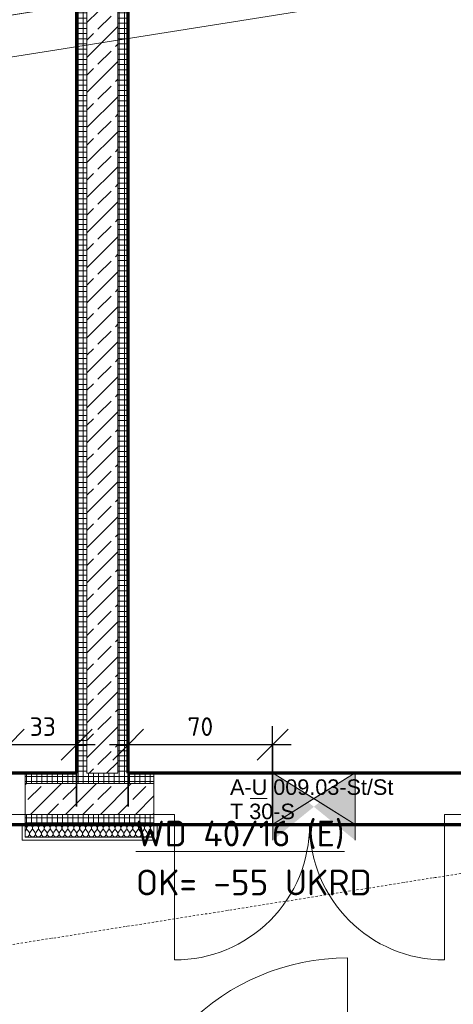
# Model space of a CAD drawing. Header units: millimetres. Extents: x 1523 to 74423, y -42059 to 10268.
# Tile 30 of 77: x 29192 to 31295, y -24454 to -19683. Entities that reach past the tile are written whole.
import ezdxf

# ---------------------------------------------------------------- set-up
doc = ezdxf.new("R2010")
doc.units = ezdxf.units.MM
for name, pattern in [('CAx_nichtHalbton', [20001.0584, 10000, -0.5292, 10000, -0.5292]), ('IMPORT-STRICHPUNKT _7_', [20, 10, -5, 0, -5]), ('Verdeckt 2x', [3.572, 2.3813, -1.1907])]:
    doc.linetypes.add(name, pattern=pattern)
for name, color, linetype, lineweight, true_color in [('20 A--Bodenplatte', 7, 'Continuous', 13, 0x656565), ('90 A--Achsraster _1_50_', 7, 'IMPORT-STRICHPUNKT _7_', 13, 0x656565), ('AD', 1, 'Continuous', 13, 0xff0000), ('Neubau_10 A--Wand außen _tragend_', 7, 'Continuous', 13, 0x656565), ('Neubau_10 A--Wand innen _tragend_', 7, 'Continuous', 13, 0x656565), ('Neubau_20 A--Gründungsbelag', 7, 'Continuous', 13, 0x656565), ('Xref_706_5_--_ÜP_-1_000_16_Übersichtsplan UG_IFC 2025_01_13_dwg', 7, 'Continuous', 13, 0x767676), ('XX', 7, 'Continuous', 18, 0x804040)]:
    doc.layers.add(name, color=color, linetype=linetype, lineweight=lineweight, true_color=true_color)
for name, color, linetype, lineweight in [('AD_Detail', 7, 'Continuous', 13), ('Ax-50_BM-Bem', 7, 'Continuous', 9), ('Ax_BM-Bem', 7, 'Continuous', 9), ('GB_HLS-OBJ', 7, 'Continuous', 18), ('M-EQPM-___-IDEN', 7, 'Continuous', 9)]:
    doc.layers.add(name, color=color, linetype=linetype, lineweight=lineweight)
doc.styles.add('Arial', font='arial.ttf', dxfattribs={"height": 75})
doc.styles.add('ISOCPEUR', font='isocpeur.ttf', dxfattribs={"height": 125})
doc.styles.add('ISOCPEUR_2', font='isocpeur.ttf', dxfattribs={"height": 90})
doc.dimstyles.new('KI_1_8_mm_Isocpeur__cm_m__Aufrundung_auf_5_mm_ELT_Gesamtbemaßung', dxfattribs={"dimscale": 304.8, "dimtxt": 89.638306, "dimasz": 0.492126, "dimexe": 0.295276, "dimexo": 0.0625, "dimgap": 0.049213, "dimtad": 1, "dimdec": 1, "dimlfac": 0.1, "dimrnd": 0.5, "dimdsep": 46, "dimtxsty": 'ISOCPEUR_2', "dimblk1": 'OBLIQUE', "dimblk2": 'OBLIQUE', "dimsah": 1, "dimcen": 0.09, "dimdle": 0.295276, "dimadec": 0, "dimazin": 0, "dimtfac": 1, "dimtdec": 4, "dimtix": 1, "dimtmove": 0, "dimatfit": 3, "dimfxl": 0.984252, "dimfxlon": 1, "dimtvp": 1, "dimtfill": 1, "dimtolj": 1, "dimtzin": 0, "dimlwd": 25, "dimlwe": 25, "dimarcsym": 2})
pattern_1 = [(86.336, (0, 0), (-24.948899, 1.597632), []), (176.336, (0, 0), (1.597632, 24.948899), [])]
pattern_2 = [(131.336, (0, 0), (90.10192, 79.25683), []), (131.336, (-45.05, -39.63), (90.10192, 79.25683), [90, -30])]
pattern_3 = [(356.336, (0, 0), (1.597632, 24.948899), []), (86.336, (0, 0), (-24.948899, 1.597632), [])]

# ---------------------------------------------------------------- blocks, each defined once
blk = doc.blocks.new('SuD_WD_RB Allgemein - SuD_WD_RB Allgemein-41080451-SuD_-1UG gesamt Plot  - Blatt 1')
at = {"layer": 'AD', "lineweight": 18}
blk.add_hatch(color=256, dxfattribs=at).paths.add_polyline_path([(0, -200), (-125, 0), (-250, -200)])
at = {"layer": 'AD_Detail', "lineweight": 18, "true_color": 0xff0000}
blk.add_hatch(color=1, dxfattribs=at).paths.add_polyline_path([(0, 200), (-250, 200), (-125, 0)])
at = {"layer": 'AD', "color": 7}
for p, q in [((-250, -200), (0, 200)), ((-250, 200), (0, -200)), ((-250, -200), (-250, 200)), ((-250, 200), (0, 200)), ((0, 200), (0, -200)), ((0, -200), (-250, -200))]:
    blk.add_line(p, q, dxfattribs=at)
at = {"layer": 'AD_Detail'}
for p, q in [((0, 200), (-250, 200)), ((-250, 200), (-125, 0)), ((-125, 0), (0, 200)), ((-125, 0), (-250, -200)), ((0, -200), (-125, 0)), ((-250, -200), (0, -200))]:
    blk.add_line(p, q, dxfattribs=at)
blk = doc.blocks.new('Xref_706_5_--_ÜP_-1_000_11_Übersichtsplan UG_IFC 2024_09_30_dwg_Leere Fensteröffnung 27-41959659-SuD_-1UG gesamt Plot  - Blatt 1')
at = {"layer": 'Neubau_10 A--Wand außen _tragend_', "color": 9, "true_color": 0xcbcbcb}
blk.add_line((-1000, 0), (1000, 0), dxfattribs=at)
at = {"layer": 'Neubau_10 A--Wand außen _tragend_', "color": 9, "true_color": 0xcbcbcb, "flags": 128}
blk.add_lwpolyline([(1000, 50), (1000, 250), (1000, 300), (-1000, 300), (-1000, 250), (-1000, 50)], dxfattribs=at)
blk = doc.blocks.new('Xref_706_5_--_ÜP_-1_000_11_Übersichtsplan UG_IFC 2024_09_30_dwg_Tür Ol 1-Fl 27_5-41959662-SuD_-1UG gesamt Plot  - Blatt 1')
at = {"layer": 'Neubau_10 A--Wand innen _tragend_', "color": 9, "true_color": 0xcbcbcb}
blk.add_line((547.5, 10), (547.5, 1105), dxfattribs=at)
at = {"layer": 'Neubau_10 A--Wand innen _tragend_', "color": 9, "true_color": 0xcbcbcb, "flags": 128}
for points in [[(-567.5, -260), (-547.5, -260), (-547.5, 10), (-567.5, 10)], [(-567.5, -250), (-567.5, -200), (-567.5, -50), (-567.5, 0), (-567.5, -50), (-567.5, -200)], [(567.5, -260), (547.5, -260), (547.5, 10), (567.5, 10)], [(567.5, -250), (567.5, -200), (567.5, -50), (567.5, 0), (567.5, -50), (567.5, -200)]]:
    blk.add_lwpolyline(points, close=True, dxfattribs=at)
at = {"layer": 'Neubau_10 A--Wand innen _tragend_', "color": 9, "true_color": 0xcbcbcb}
blk.add_arc((547.5, 10), 1095, 90, 180, dxfattribs=at)
blk = doc.blocks.new('Xref_706_5_--_ÜP_-1_000_11_Übersichtsplan UG_IFC 2024_09_30_dwg__X96-41959664-SuD_-1UG gesamt Plot  - Blatt 1')
at = {"layer": 'Neubau_10 A--Wand innen _tragend_', "color": 9, "true_color": 0xcbcbcb, "flags": 128}
for points in [[(12598.7, -100528.4), (12595, -100529.9), (12591.1, -100530.4), (12587.2, -100529.8), (12583.6, -100528.1), (12580.7, -100525.5), (12578.5, -100522.2), (12577.3, -100518.5), (12577.2, -100514.5), (12578.2, -100510.7), (12580.2, -100507.3), (12583, -100504.6), (12586.5, -100502.7), (12590.3, -100501.9), (12594.2, -100502.1), (12598, -100503.4), (12601.2, -100505.7), (12611.6, -100515.5), (12618.5, -100519.1), (12626.3, -100518.5), (12632.6, -100513.9), (12635.6, -100506.7), (12634.3, -100499), (12629.1, -100493.1), (12621.7, -100490.8), (12614.1, -100492.8), (12601.8, -100500)], [(12584.3, -100454.7), (12583.5, -100457.8), (12583.6, -100461.7), (12584.8, -100465.5), (12587, -100468.7), (12589.9, -100471.3), (12593.5, -100473), (12597.4, -100473.6), (12601.3, -100473.1), (12605, -100471.6), (12617.3, -100464.4), (12624.8, -100462.4), (12632.3, -100464.7), (12637.4, -100470.6), (12638.7, -100478.3), (12635.8, -100485.5), (12629.5, -100490.1), (12621.7, -100490.7), (12614.7, -100487.1), (12604.3, -100477.3), (12601.1, -100475), (12597.4, -100473.7), (12593.5, -100473.5), (12589.6, -100474.3), (12586.1, -100476.2), (12583.3, -100478.9), (12581.3, -100482.3), (12580.4, -100486.2), (12580.5, -100490.1), (12581.6, -100493.9), (12583.8, -100497.1), (12586.8, -100499.7), (12590.4, -100501.4), (12594.3, -100502), (12598.2, -100501.5), (12601.8, -100500)], [(12634.6, -100460.3), (12632.6, -100461.7), (12624.8, -100462.3), (12617.9, -100458.7), (12617.5, -100458.4)], [(12592.4, -100585.2), (12588.7, -100586.7), (12584.8, -100587.2), (12580.9, -100586.6), (12577.3, -100584.9), (12574.4, -100582.3), (12572.2, -100579), (12571, -100575.3), (12570.9, -100571.3), (12571.9, -100567.5), (12573.8, -100564.1), (12576.7, -100561.4), (12580.2, -100559.5), (12584, -100558.7), (12587.9, -100558.9), (12591.7, -100560.2), (12594.9, -100562.5), (12605.3, -100572.3), (12612.2, -100575.9), (12620, -100575.3), (12626.3, -100570.7), (12629.3, -100563.4), (12628, -100555.7), (12622.8, -100549.9), (12615.4, -100547.6), (12607.8, -100549.6), (12595.5, -100556.8), (12591.9, -100558.3), (12588, -100558.8), (12584.1, -100558.2), (12580.5, -100556.5), (12577.5, -100553.9), (12575.3, -100550.6), (12574.2, -100546.9), (12574.1, -100542.9), (12575, -100539.1), (12577, -100535.7), (12579.8, -100533), (12583.3, -100531.1), (12587.2, -100530.3), (12591.1, -100530.5), (12594.8, -100531.8), (12598, -100534.1), (12608.4, -100543.9), (12615.4, -100547.5), (12623.2, -100546.9), (12629.5, -100542.3), (12632.4, -100535), (12631.1, -100527.3), (12626, -100521.5), (12618.5, -100519.2), (12611, -100521.2), (12598.7, -100528.4)], [(12589.2, -100613.6), (12585.6, -100615.1), (12581.7, -100615.6), (12577.8, -100615), (12574.2, -100613.3), (12571.2, -100610.7), (12569, -100607.4), (12567.9, -100603.7), (12567.7, -100599.7), (12568.7, -100595.9), (12570.7, -100592.5), (12573.5, -100589.8), (12577, -100587.9), (12580.9, -100587.1), (12584.8, -100587.3), (12588.5, -100588.6), (12591.7, -100590.9), (12602.1, -100600.7), (12609.1, -100604.3), (12616.9, -100603.7), (12623.2, -100599.1), (12626.1, -100591.8), (12624.8, -100584.1), (12619.7, -100578.3), (12612.2, -100576), (12604.7, -100578), (12592.4, -100585.2)], [(12579.8, -100698.8), (12576.1, -100700.3), (12572.2, -100700.8), (12568.3, -100700.2), (12564.7, -100698.5), (12561.8, -100695.9), (12559.6, -100692.6), (12558.4, -100688.9), (12558.3, -100684.9), (12559.3, -100681.1), (12561.2, -100677.7), (12564.1, -100675), (12567.6, -100673.1), (12571.4, -100672.3), (12575.3, -100672.5), (12579.1, -100673.8), (12582.3, -100676.1), (12592.7, -100685.9), (12599.6, -100689.5), (12607.4, -100688.9), (12613.7, -100684.3), (12616.7, -100677), (12615.4, -100669.3), (12610.2, -100663.5), (12602.8, -100661.2), (12595.2, -100663.2), (12582.9, -100670.4), (12579.3, -100671.9), (12575.4, -100672.4), (12571.5, -100671.8), (12567.9, -100670.1), (12564.9, -100667.5), (12562.7, -100664.2), (12561.6, -100660.5), (12561.4, -100656.5), (12562.4, -100652.7), (12564.4, -100649.3), (12567.2, -100646.6), (12570.7, -100644.7), (12574.6, -100643.9), (12578.5, -100644.1), (12582.2, -100645.4), (12585.4, -100647.7), (12595.8, -100657.5), (12602.8, -100661.1), (12610.6, -100660.5), (12616.9, -100655.9), (12619.8, -100648.6), (12618.5, -100640.9), (12613.4, -100635.1), (12605.9, -100632.8), (12598.4, -100634.8), (12586.1, -100642)], [(12586.1, -100642), (12582.4, -100643.5), (12578.5, -100644), (12574.6, -100643.4), (12571, -100641.7), (12568.1, -100639.1), (12565.9, -100635.8), (12564.7, -100632.1), (12564.6, -100628.1), (12565.6, -100624.3), (12567.5, -100620.9), (12570.4, -100618.2), (12573.9, -100616.3), (12577.7, -100615.5), (12581.6, -100615.7), (12585.4, -100617), (12588.6, -100619.3), (12599, -100629.1), (12605.9, -100632.7), (12613.7, -100632.1), (12620, -100627.5), (12623, -100620.2), (12621.7, -100612.5), (12616.5, -100606.7), (12609.1, -100604.4), (12601.5, -100606.4), (12589.2, -100613.6)], [(12573.5, -100755.6), (12569.8, -100757.1), (12565.9, -100757.6), (12562, -100757), (12558.4, -100755.3), (12555.5, -100752.7), (12553.3, -100749.4), (12552.1, -100745.7), (12552, -100741.7), (12553, -100737.9), (12554.9, -100734.5), (12557.8, -100731.8), (12561.3, -100729.9), (12565.1, -100729.1), (12569, -100729.3), (12572.8, -100730.6), (12576, -100732.9), (12586.4, -100742.7), (12593.3, -100746.3), (12601.1, -100745.7), (12607.4, -100741.1), (12610.4, -100733.8), (12609.1, -100726.1), (12603.9, -100720.3), (12596.5, -100718), (12588.9, -100719.9), (12576.6, -100727.2)], [(12576.6, -100727.2), (12573, -100728.7), (12569, -100729.2), (12565.2, -100728.6), (12561.6, -100726.9), (12558.6, -100724.3), (12556.4, -100721), (12555.3, -100717.3), (12555.1, -100713.3), (12556.1, -100709.5), (12558.1, -100706.1), (12560.9, -100703.4), (12564.4, -100701.5), (12568.3, -100700.7), (12572.2, -100700.9), (12575.9, -100702.2), (12579.1, -100704.5), (12589.5, -100714.3), (12596.5, -100717.9), (12604.3, -100717.3), (12610.6, -100712.7), (12613.5, -100705.4), (12612.2, -100697.7), (12607.1, -100691.9), (12599.6, -100689.6), (12592.1, -100691.6), (12579.8, -100698.8)], [(12567.1, -100812.4), (12563.5, -100813.9), (12559.6, -100814.4), (12555.7, -100813.8), (12552.1, -100812.1), (12549.1, -100809.5), (12547, -100806.2), (12545.8, -100802.5), (12545.7, -100798.5), (12546.7, -100794.7), (12548.6, -100791.3), (12551.5, -100788.6), (12554.9, -100786.7), (12558.8, -100785.9), (12562.7, -100786.1), (12566.5, -100787.4), (12569.7, -100789.7), (12580.1, -100799.5), (12587, -100803), (12594.8, -100802.5), (12601.1, -100797.9), (12604.1, -100790.6), (12602.8, -100782.9), (12597.6, -100777.1), (12590.2, -100774.8), (12582.6, -100776.7), (12570.3, -100784)], [(12570.3, -100784), (12566.7, -100785.5), (12562.7, -100786), (12558.9, -100785.4), (12555.3, -100783.7), (12552.3, -100781.1), (12550.1, -100777.8), (12549, -100774.1), (12548.8, -100770.1), (12549.8, -100766.3), (12551.8, -100762.9), (12554.6, -100760.2), (12558.1, -100758.3), (12562, -100757.5), (12565.9, -100757.7), (12569.6, -100759), (12572.8, -100761.3), (12583.2, -100771.1), (12590.2, -100774.6), (12598, -100774.1), (12604.3, -100769.5), (12607.2, -100762.2), (12605.9, -100754.5), (12600.8, -100748.7), (12593.3, -100746.4), (12585.8, -100748.3), (12573.5, -100755.6)], [(12564, -100840.8), (12560.4, -100842.3), (12556.4, -100842.8), (12552.6, -100842.2), (12549, -100840.5), (12546, -100837.9), (12543.8, -100834.6), (12542.7, -100830.9), (12542.5, -100826.9), (12543.5, -100823.1), (12545.5, -100819.7), (12548.3, -100816.9), (12551.8, -100815.1), (12555.6, -100814.2), (12559.6, -100814.5), (12563.3, -100815.8), (12566.5, -100818.1), (12576.9, -100827.9), (12583.9, -100831.4), (12591.7, -100830.8), (12598, -100826.2), (12600.9, -100819), (12599.6, -100811.3), (12594.5, -100805.4), (12587, -100803.2), (12579.5, -100805.1), (12567.1, -100812.4)], [(12557.7, -100897.6), (12554.1, -100899.1), (12550.1, -100899.6), (12546.3, -100898.9), (12542.7, -100897.3), (12539.7, -100894.7), (12537.5, -100891.4), (12536.3, -100887.7), (12536.2, -100883.7), (12537.2, -100879.9), (12539.2, -100876.5), (12542, -100873.7), (12545.5, -100871.9), (12549.3, -100871), (12553.3, -100871.3), (12557, -100872.6), (12560.2, -100874.9), (12570.6, -100884.7), (12577.6, -100888.2), (12585.4, -100887.6), (12591.7, -100883), (12594.6, -100875.8), (12593.3, -100868.1), (12588.2, -100862.2), (12580.7, -100860), (12573.2, -100861.9), (12560.8, -100869.2)], [(12560.8, -100869.2), (12557.2, -100870.7), (12553.3, -100871.2), (12549.4, -100870.5), (12545.8, -100868.9), (12542.8, -100866.3), (12540.7, -100863), (12539.5, -100859.3), (12539.4, -100855.3), (12540.4, -100851.5), (12542.3, -100848.1), (12545.2, -100845.3), (12548.6, -100843.5), (12552.5, -100842.6), (12556.4, -100842.9), (12560.1, -100844.2), (12563.4, -100846.5), (12573.8, -100856.3), (12580.7, -100859.8), (12588.5, -100859.2), (12594.8, -100854.6), (12597.8, -100847.4), (12596.5, -100839.7), (12591.3, -100833.8), (12583.9, -100831.6), (12576.3, -100833.5), (12564, -100840.8)], [(12551.4, -100954.4), (12547.8, -100955.9), (12543.8, -100956.4), (12539.9, -100955.7), (12536.4, -100954.1), (12533.4, -100951.5), (12531.2, -100948.2), (12530, -100944.4), (12529.9, -100940.5), (12530.9, -100936.7), (12532.9, -100933.3), (12535.7, -100930.5), (12539.2, -100928.7), (12543, -100927.8), (12547, -100928.1), (12550.7, -100929.4), (12553.9, -100931.7), (12564.3, -100941.4), (12571.3, -100945), (12579, -100944.4), (12585.4, -100939.8), (12588.3, -100932.6), (12587, -100924.9), (12581.9, -100919), (12574.4, -100916.7), (12566.8, -100918.7), (12554.5, -100926)], [(12554.5, -100926), (12550.9, -100927.5), (12547, -100928), (12543.1, -100927.3), (12539.5, -100925.7), (12536.5, -100923.1), (12534.4, -100919.8), (12533.2, -100916), (12533.1, -100912.1), (12534.1, -100908.3), (12536, -100904.9), (12538.9, -100902.1), (12542.3, -100900.3), (12546.2, -100899.4), (12550.1, -100899.7), (12553.8, -100901), (12557.1, -100903.3), (12567.5, -100913), (12574.4, -100916.6), (12582.2, -100916), (12588.5, -100911.4), (12591.5, -100904.2), (12590.2, -100896.5), (12585, -100890.6), (12577.6, -100888.4), (12570, -100890.3), (12557.7, -100897.6)], [(12548.2, -100982.8), (12544.6, -100984.3), (12540.7, -100984.8), (12536.8, -100984.1), (12533.2, -100982.5), (12530.2, -100979.9), (12528.1, -100976.6), (12526.9, -100972.8), (12526.8, -100968.9), (12527.8, -100965.1), (12529.7, -100961.7), (12532.6, -100958.9), (12536, -100957.1), (12539.9, -100956.2), (12543.8, -100956.5), (12547.5, -100957.8), (12550.8, -100960.1), (12561.2, -100969.8), (12568.1, -100973.4), (12575.9, -100972.8), (12582.2, -100968.2), (12585.2, -100961), (12583.9, -100953.3), (12578.7, -100947.4), (12571.3, -100945.1), (12563.7, -100947.1), (12551.4, -100954.4)], [(12541.9, -101039.6), (12538.3, -101041.1), (12534.4, -101041.6), (12530.5, -101040.9), (12526.9, -101039.3), (12523.9, -101036.7), (12521.8, -101033.4), (12520.6, -101029.6), (12520.5, -101025.7), (12521.5, -101021.9), (12523.4, -101018.5), (12526.3, -101015.7), (12529.7, -101013.9), (12533.6, -101013), (12537.5, -101013.3), (12541.2, -101014.6), (12544.5, -101016.9), (12554.9, -101026.6), (12561.8, -101030.2), (12569.6, -101029.6), (12575.9, -101025), (12578.9, -101017.8), (12577.6, -101010.1), (12572.4, -101004.2), (12564.9, -101001.9), (12557.4, -101003.9), (12545.1, -101011.2)], [(12545.1, -101011.2), (12541.5, -101012.7), (12537.5, -101013.2), (12533.6, -101012.5), (12530.1, -101010.9), (12527.1, -101008.3), (12524.9, -101005), (12523.7, -101001.2), (12523.6, -100997.3), (12524.6, -100993.5), (12526.6, -100990.1), (12529.4, -100987.3), (12532.9, -100985.5), (12536.7, -100984.6), (12540.7, -100984.9), (12544.4, -100986.2), (12547.6, -100988.5), (12558, -100998.2), (12565, -101001.8), (12572.7, -101001.2), (12579.1, -100996.6), (12582, -100989.4), (12580.7, -100981.7), (12575.6, -100975.8), (12568.1, -100973.5), (12560.5, -100975.5), (12548.2, -100982.8)], [(12569.6, -101081.8), (12569.5, -101081.9), (12572.6, -101074.6), (12571.3, -101066.9), (12566.1, -101061), (12558.6, -101058.7), (12551.1, -101060.7), (12538.8, -101068), (12535.2, -101069.5), (12531.2, -101070), (12527.3, -101069.3), (12523.8, -101067.7), (12520.8, -101065.1), (12518.6, -101061.8), (12517.4, -101058), (12517.3, -101054.1), (12518.3, -101050.3), (12520.3, -101046.9), (12523.1, -101044.1), (12526.6, -101042.3), (12530.4, -101041.4), (12534.4, -101041.7), (12538.1, -101043), (12541.3, -101045.3), (12551.7, -101055), (12558.7, -101058.6), (12566.4, -101058), (12572.8, -101053.4), (12575.7, -101046.2), (12574.4, -101038.5), (12569.3, -101032.6), (12561.8, -101030.3), (12554.2, -101032.3), (12541.9, -101039.6)], [(12543.9, -101079), (12538.2, -101073.7), (12534.9, -101071.4), (12531.2, -101070.1), (12527.3, -101069.8), (12523.4, -101070.7), (12520, -101072.5), (12517.1, -101075.3), (12516.7, -101076)]]:
    blk.add_lwpolyline(points, dxfattribs=at)
blk = doc.blocks.new('Xref_706_5_--_ÜP_-1_000_11_Übersichtsplan UG_IFC 2024_09_30_dwg_Tür Ol 2-Fl 27_5-41959666-SuD_-1UG gesamt Plot  - Blatt 1')
at = {"layer": 'Neubau_10 A--Wand innen _tragend_', "color": 9, "true_color": 0xcbcbcb}
for p, q in [((-655, 0), (-655, 655)), ((655, 0), (655, 655))]:
    blk.add_line(p, q, dxfattribs=at)
at = {"layer": 'Neubau_10 A--Wand innen _tragend_', "color": 9, "true_color": 0xcbcbcb, "flags": 128}
for points in [[(-755, 75), (-740, 75), (-740, 0)], [(755, 75), (740, 75), (740, 0)], [(-755, -50), (-655, -50), (-655, 0), (-755, 0), (-755, -50), (-755, 0), (-755, -50), (-755, -200), (-755, -250)], [(755, -50), (655, -50), (655, 0), (755, 0), (755, -50), (755, 0), (755, -50), (755, -200), (755, -250)]]:
    blk.add_lwpolyline(points, dxfattribs=at)
at = {"layer": 'Neubau_10 A--Wand innen _tragend_', "color": 9, "true_color": 0xcbcbcb}
for centre, start, end in [((-655, 0), 360, 90), ((655, 0), 90, 180)]:
    blk.add_arc(centre, 655, start, end, dxfattribs=at)
blk = doc.blocks.new('Xref_706_5_--_ÜP_-1_000_11_Übersichtsplan UG_IFC 2024_09_30_dwg_Standard-Rastermarker_7-V4-SuD_-1UG gesamt Plot  - Blatt 1')
at = {"layer": '90 A--Achsraster _1_50_', "color": 9, "true_color": 0xcbcbcb}
blk.add_line((0, 0), (53642.7, 0), dxfattribs=at)
blk = doc.blocks.new('Xref_706_5_--_ÜP_-1_000_16_Übersichtsplan UG_IFC 2025_01_13_dwg-35469238-SuD_-1UG gesamt Plot  - Blatt 1')
at = {"layer": 'Neubau_10 A--Wand innen _tragend_', "true_color": 0xededed}
for points in [[(17382.2, -98790.9), (17305.3, -98785.9), (17186.7, -98951.1), (17207.3, -98980.1), (17299.2, -98880.7)], [(17356.7, -99190), (17207.3, -98980.1), (17183.2, -99006.2), (17279.7, -99185.1)]]:
    blk.add_hatch(color=7, dxfattribs=at).paths.add_polyline_path(points)
at = {"layer": 'Neubau_10 A--Wand innen _tragend_', "true_color": 0xcbcbcb}
h = blk.add_hatch(dxfattribs=at)
h.set_pattern_fill('FP_6', color=9, style=0, pattern_type=2)
h.set_pattern_definition(pattern_3)
h.paths.add_polyline_path([(16984.4, -99918.5), (16987.6, -99868.6), (13231, -99628.1), (13235.7, -99678.5), (16774.4, -99905.1)])
h = blk.add_hatch(dxfattribs=at)
h.set_pattern_fill('FP_5', color=9, style=0, pattern_type=2)
h.set_pattern_definition(pattern_2)
h.paths.add_polyline_path([(16974.8, -100068.2), (16984.4, -99918.5), (13235.7, -99678.5), (13249.8, -99829.7), (16764.8, -100054.8)])
h = blk.add_hatch(dxfattribs=at)
h.set_pattern_fill('FP_7', color=9, style=0, pattern_type=2)
h.set_pattern_definition(pattern_1)
h.paths.add_polyline_path([(17024.7, -100071.4), (17045.5, -99747.1), (16995.6, -99743.9), (16955.6, -100367.6), (17005.5, -100370.8), (17023.1, -100096.9)])
h = blk.add_hatch(dxfattribs=at)
h.set_pattern_fill('FP_5', color=9, style=0, pattern_type=2)
h.set_pattern_definition(pattern_2)
h.paths.add_polyline_path([(17188.3, -99863.9), (17195.2, -99756.6), (17045.5, -99747.1), (17005.5, -100370.8), (17155.2, -100380.4), (17187.2, -99881.4)])
h = blk.add_hatch(dxfattribs=at)
h.set_pattern_fill('FP_7', color=9, style=0, pattern_type=2)
h.set_pattern_definition(pattern_1)
h.paths.add_polyline_path([(17245.1, -99759.8), (17195.2, -99756.6), (17155.2, -100380.4), (17205.1, -100383.6), (17238.2, -99867.1)])
h = blk.add_hatch(dxfattribs=at)
h.set_pattern_fill('FP_12', color=9, style=0, pattern_type=2)
h.set_pattern_definition([(86.336, (0, 0), (-86.42598, 5.53439), [0, -50]), (86.336, (-41.615, 27.72), (-86.42598, 5.53439), [0, -50])])
h.paths.add_polyline_path([(17320.9, -99749.7), (17246, -99744.9), (17245.1, -99759.8), (17319.9, -99764.6)])
h = blk.add_hatch(dxfattribs=at)
h.set_pattern_fill('FP_6', color=9, style=0, pattern_type=2)
h.set_pattern_definition(pattern_3)
h.paths.add_polyline_path([(16971.6, -100118.1), (16974.8, -100068.2), (13249.8, -99829.7), (13254.6, -99880.1), (16761.6, -100104.7)])
at = {"layer": '20 A--Bodenplatte', "color": 9, "true_color": 0xcbcbcb, "flags": 128}
blk.add_lwpolyline([(12853.5, -102038.3), (12904.7, -102585.9), (13701.2, -102511.5), (12882.6, -93747.2), (12086, -93821.6), (12137.2, -94369.2), (12435.9, -94341.3), (13152.2, -102010.4)], close=True, dxfattribs=at)
at = {"layer": 'Neubau_10 A--Wand innen _tragend_', "color": 9, "true_color": 0xcbcbcb}
for p, q in [((17382.2, -98790.9), (17057.9, -98770.1)), ((17032.4, -99169.3), (17356.7, -99190)), ((17005.5, -100370.8), (17045.5, -99747.1)), ((17155.2, -100380.4), (17195.2, -99756.6))]:
    blk.add_line(p, q, dxfattribs=at)
at = {"layer": 'Neubau_10 A--Wand innen _tragend_', "color": 9, "true_color": 0xcbcbcb, "flags": 128}
for points in [[(13254.6, -99880.1), (16971.6, -100118.1), (16955.6, -100367.6), (17265, -100387.4), (17304.9, -99763.7), (16995.6, -99743.9), (16987.6, -99868.6), (13231, -99628.1)], [(17319.9, -99764.6), (17320.9, -99749.7), (17246, -99744.9), (17204.2, -100398.5), (17279, -100403.3), (17280, -100388.4), (17319.9, -99764.6)]]:
    blk.add_lwpolyline(points, dxfattribs=at)
blk.add_lwpolyline([(16984.4, -99918.5), (16974.8, -100068.2), (13249.8, -99829.7), (13235.7, -99678.5)], close=True, dxfattribs=at)
at = {"layer": 'Neubau_20 A--Gründungsbelag', "color": 9, "true_color": 0xcbcbcb, "flags": 128}
blk.add_lwpolyline([(19300.7, -95041.5), (17554.3, -94929.7), (17341.5, -98252.9), (17092.1, -98237), (17304.8, -94913.7), (12763.5, -94622.9), (13231, -99628.1), (16987.6, -99868.6), (16995.6, -99743.9), (17245.1, -99759.8), (17205.1, -100383.6), (16955.6, -100367.6), (16971.6, -100118.1), (13254.6, -99880.1), (13450.5, -101978.3)], dxfattribs=at)
for name, p, rotation in [('Xref_706_5_--_ÜP_-1_000_11_Übersichtsplan UG_IFC 2024_09_30_dwg_Standard-Rastermarker_7-V4-SuD_-1UG gesamt Plot  - Blatt 1', (18705.3, -110386.7), 95.33628353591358), ('Xref_706_5_--_ÜP_-1_000_11_Übersichtsplan UG_IFC 2024_09_30_dwg_Tür Ol 1-Fl 27_5-41959662-SuD_-1UG gesamt Plot  - Blatt 1', (19016.5, -99480.5), 86.33645496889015), ('Xref_706_5_--_ÜP_-1_000_11_Übersichtsplan UG_IFC 2024_09_30_dwg__X96-41959664-SuD_-1UG gesamt Plot  - Blatt 1', (0, 0), 2.668141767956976)]:
    blk.add_blockref(name, p, dxfattribs=dict(rotation=rotation))
at = {"extrusion": (0, 0, -1), "zscale": -1}
for name, p, rotation in [('Xref_706_5_--_ÜP_-1_000_11_Übersichtsplan UG_IFC 2024_09_30_dwg_Tür Ol 2-Fl 27_5-41959666-SuD_-1UG gesamt Plot  - Blatt 1', (-17293.3, -99006.4), 93.66371646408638), ('Xref_706_5_--_ÜP_-1_000_11_Übersichtsplan UG_IFC 2024_09_30_dwg_Leere Fensteröffnung 27-41959659-SuD_-1UG gesamt Plot  - Blatt 1', (-13058.8, -101010.5), 84.6637164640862), ('Xref_706_5_--_ÜP_-1_000_11_Übersichtsplan UG_IFC 2024_09_30_dwg_Tür Ol 2-Fl 27_5-41959666-SuD_-1UG gesamt Plot  - Blatt 1', (-17156.9, -101137), 93.66371646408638)]:
    blk.add_blockref(name, p, dxfattribs=dict(at, rotation=rotation))
at = {"layer": 'Neubau_10 A--Wand innen _tragend_', "char_height": 75, "attachment_point": 1, "rotation": 86.3363, "line_spacing_factor": 0.941778, "style": 'Arial'}
for s, insert, width in [('A-U 009.03-St/St', (17048.7, -99377.4), 946.675), ('T 30-S', (17166.3, -99385), 375.548)]:
    blk.add_mtext(s, dxfattribs=dict(at, insert=insert, width=width))
blk = doc.blocks.new('DIMBLOCK5-SuD_-1UG gesamt Plot  - Blatt 1')
at = {"layer": 'Ax-50_BM-Bem', "lineweight": 25}
for p, q in [((29138.9, -23496.2), (29138.9, -23106.2)), ((29138.9, -23196.2), (29213.9, -23121.2)), ((29468.1, -23496.2), (29468.1, -23106.2)), ((29468.1, -23196.2), (29543.1, -23121.2)), ((29558.1, -23196.2), (29048.9, -23196.2)), ((29138.9, -23196.2), (29063.9, -23271.2)), ((29138.9, -23196.2), (29138.9, -23496.2)), ((29468.1, -23196.2), (29393.1, -23271.2)), ((29468.1, -23196.2), (29468.1, -23496.2))]:
    blk.add_line(p, q, dxfattribs=at)
at = {"layer": 'Ax-50_BM-Bem', "color": 0, "lineweight": 25, "insert": (29240.8, -23063.6), "char_height": 90, "width": 150.589, "attachment_point": 1, "line_spacing_factor": 1.149209, "style": 'ISOCPEUR_2', "bg_fill": 3, "box_fill_scale": 1.25, "bg_fill_color": 256, "bg_fill_true_color": 13158600, "bg_fill_transparency": 0}
blk.add_mtext('33', dxfattribs=at)
blk = doc.blocks.new('_Oblique')
at = {"color": 0, "linetype": 'ByBlock', "lineweight": -2}
blk.add_line((-0.5, -0.5), (0.5, 0.5), dxfattribs=at)
blk = doc.blocks.new('DIMBLOCK19-SuD_-1UG gesamt Plot  - Blatt 1')
at = {"layer": 'Ax-50_BM-Bem', "lineweight": 25}
for p, q in [((29718.1, -23496.2), (29718.1, -23106.2)), ((29718.1, -23196.2), (29793.1, -23121.2)), ((30418.9, -23496.2), (30418.9, -23106.2)), ((30418.9, -23196.2), (30493.9, -23121.2)), ((30508.9, -23196.2), (29628.1, -23196.2)), ((29718.1, -23196.2), (29643.1, -23271.2)), ((29718.1, -23196.2), (29718.1, -23496.2)), ((30418.9, -23196.2), (30343.9, -23271.2)), ((30418.9, -23196.2), (30418.9, -23496.2))]:
    blk.add_line(p, q, dxfattribs=at)
at = {"layer": 'Ax-50_BM-Bem', "color": 0, "lineweight": 25, "insert": (30005.8, -23063.6), "char_height": 90, "width": 150.589, "attachment_point": 1, "line_spacing_factor": 1.149209, "style": 'ISOCPEUR_2', "bg_fill": 3, "box_fill_scale": 1.25, "bg_fill_color": 256, "bg_fill_true_color": 13158600, "bg_fill_transparency": 0}
blk.add_mtext('70', dxfattribs=at)

msp = doc.modelspace()

# ---------------------------------------------------------------- linework, layer by layer
at = {"layer": 'M-EQPM-___-IDEN'}
msp.add_line((30391.505, -23457.335), (30309.7, -23457.335), dxfattribs=at)
at = {"layer": 'XX', "color": 7, "linetype": 'CAx_nichtHalbton', "lineweight": 70, "true_color": 0xffffff}
for p, q in [((29468.145, -19609.837), (29468.145, -23334.495)), ((29718.145, -23334.495), (29718.145, -19570.241)), ((29468.145, -23334.495), (27327.48, -23334.495)), ((34683.186, -23334.495), (29718.145, -23334.495)), ((34683.186, -23584.495), (27323.116, -23584.495))]:
    msp.add_line(p, q, dxfattribs=at)
at = {"layer": 'XX', "color": 9, "linetype": 'Verdeckt 2x', "true_color": 0xc0c0c0}
for p, q in [((29468.145, -23334.495), (29468.145, -19609.837)), ((29718.145, -23334.495), (29718.145, -22154.495)), ((27327.48, -23334.495), (29468.145, -23334.495))]:
    msp.add_line(p, q, dxfattribs=at)

# ---------------------------------------------------------------- block references
at = {"layer": 'GB_HLS-OBJ', "rotation": 270.0000000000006}
msp.add_blockref('SuD_WD_RB Allgemein - SuD_WD_RB Allgemein-41080451-SuD_-1UG gesamt Plot  - Blatt 1', (30618.911, -23582.344), dxfattribs=at)
at = {"layer": 'Xref_706_5_--_ÜP_-1_000_16_Übersichtsplan UG_IFC 2025_01_13_dwg', "color": 9, "true_color": 0xcbcbcb, "rotation": 273.663716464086}
msp.add_blockref('Xref_706_5_--_ÜP_-1_000_16_Übersichtsplan UG_IFC 2025_01_13_dwg-35469238-SuD_-1UG gesamt Plot  - Blatt 1', (128297.139, 0), dxfattribs=at)

# ---------------------------------------------------------------- texts
at = {"layer": 'M-EQPM-___-IDEN', "color": 1, "true_color": 0xff0000, "char_height": 125, "attachment_point": 1, "style": 'ISOCPEUR'}
for s, insert, width in [('\\LWD 40/16 (E)', (29755.7, -23564.052), 1222.57344), ('OK= -55 UKRD', (29755.7, -23801.315), 1338.81812)]:
    msp.add_mtext(s, dxfattribs=dict(at, insert=insert, width=width))

# ---------------------------------------------------------------- next in the draw order: dimensions: what is measured, and where the dimension line sits
at = {"layer": 'Ax_BM-Bem', "lineweight": 25}
for base, p1, p2, override, picture, middle in [((29138.912, -23196.217), (29468.145, -23496.217), (29138.912, -23496.217), {"dimpost": '<>', "dimfxl": 329.233406}, 'DIMBLOCK5-SuD_-1UG gesamt Plot  - Blatt 1', (29303.529, -23136.217)), ((29718.145, -23196.217), (30418.911, -23496.217), (29718.145, -23496.217), {"dimpost": '<>', "dimfxl": 700.765592}, 'DIMBLOCK19-SuD_-1UG gesamt Plot  - Blatt 1', (30068.528, -23136.217))]:
    dim = msp.add_linear_dim(base=base, p1=p1, p2=p2, dimstyle='KI_1_8_mm_Isocpeur__cm_m__Aufrundung_auf_5_mm_ELT_Gesamtbemaßung', override=override, dxfattribs=at)
    dim.commit()
    dim.dimension.update_dxf_attribs({"geometry": picture, "text_midpoint": middle})

doc.saveas('drawing.dxf')
